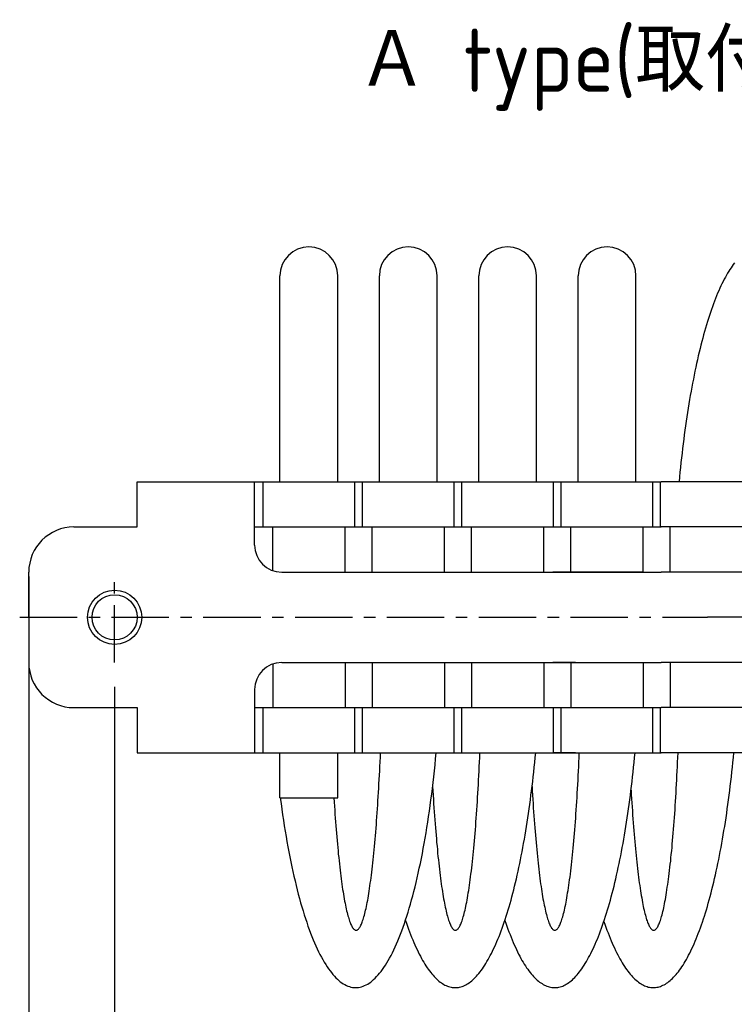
# Model space of a CAD drawing. Extents: x -149 to 320, y 137 to 322.
# Tile 2 of 6: x -149 to -70, y 213 to 322. Entities that reach past the tile are written whole.
import ezdxf

# ---------------------------------------------------------------- set-up
doc = ezdxf.new("R2010")
doc.units = 0
doc.header["$LTSCALE"] = 0.2
doc.linetypes.add('CENTER', pattern=[50.8, 31.75, -6.35, 6.35, -6.35])
doc.layers.get('0').update_dxf_attribs({"linetype": 'CONTINUOUS'})
doc.layers.add('18-0-CON', color=3, linetype='CONTINUOUS')
doc.styles.get("Standard").update_dxf_attribs({"font": 'isocp.shx', "bigfont": 'bigfont.shx'})

# ---------------------------------------------------------------- blocks, each defined once
blk = doc.blocks.new('*U96')
at = {"layer": '18-0-CON', "color": 0}
blk.add_text('Ａ type(取付部ネジ)', height=7, dxfattribs=at).set_placement((-111.82, 313.58))

msp = doc.modelspace()

# ---------------------------------------------------------------- linework, layer by layer
for p, q in [((-120.4, 270.4), (-120.4, 293.2)), ((-114, 270.4), (-114, 293.2)), ((-109.4, 270.4), (-109.4, 293.2)), ((-103, 270.4), (-103, 293.2)), ((-98.4, 270.4), (-98.4, 293.2)), ((-92, 270.4), (-92, 293.2)), ((-87.4, 270.4), (-87.4, 293.2)), ((-81, 270.4), (-81, 293.2)), ((-136.2, 265.4), (-136.2, 270.4)), ((-136.2, 270.4), (-78.2, 270.4)), ((-123.2, 263.4), (-123.2, 270.4)), ((-122.27, 265.4), (-122.27, 270.4)), ((-112.13, 265.4), (-112.13, 270.4)), ((-111.27, 265.4), (-111.27, 270.4)), ((-101.13, 265.4), (-101.13, 270.4)), ((-100.27, 265.4), (-100.27, 270.4)), ((-90.13, 265.4), (-90.13, 270.4)), ((-89.27, 265.4), (-89.27, 270.4)), ((-79.13, 265.4), (-79.13, 270.4)), ((-78.27, 265.4), (-78.27, 270.4)), ((-10.2, 270.4), (-78.2, 270.4)), ((-143.2, 265.4), (-136.2, 265.4)), ((-123.2, 265.4), (-78.2, 265.4)), ((-121.2, 260.57), (-121.2, 265.4)), ((-113.2, 260.4), (-113.2, 265.4)), ((-110.2, 260.4), (-110.2, 265.4)), ((-102.2, 260.4), (-102.2, 265.4)), ((-99.2, 260.4), (-99.2, 265.4)), ((-91.2, 260.4), (-91.2, 265.4)), ((-88.2, 260.4), (-88.2, 265.4)), ((-80.2, 260.4), (-80.2, 265.4)), ((-23.2, 265.4), (-78.2, 265.4)), ((-77.2, 260.4), (-77.2, 265.4)), ((-148.2, 255.4), (-148.2, 260.4)), ((-120.2, 260.4), (-78.2, 260.4)), ((-80.2, 260.4), (-90.2, 260.4)), ((-26.2, 260.4), (-78.2, 260.4)), ((-148.2, 255.4), (-148.2, 250.4)), ((-121.2, 250.23), (-121.2, 245.4)), ((-120.2, 250.4), (-78.2, 250.4)), ((-113.2, 250.4), (-113.2, 245.4)), ((-110.2, 250.4), (-110.2, 245.4)), ((-102.2, 250.4), (-102.2, 245.4)), ((-99.2, 250.4), (-99.2, 245.4)), ((-91.2, 250.4), (-91.2, 245.4)), ((-87.7, 250.4), (-90.2, 250.4)), ((-88.2, 250.4), (-88.2, 245.4)), ((-80.2, 250.4), (-80.2, 245.4)), ((-26.2, 250.4), (-78.2, 250.4)), ((-77.2, 250.4), (-77.2, 245.4)), ((-123.2, 247.4), (-123.2, 240.4)), ((-143.2, 245.4), (-136.2, 245.4)), ((-136.2, 245.4), (-136.2, 240.4)), ((-123.2, 245.4), (-78.2, 245.4)), ((-122.27, 240.4), (-122.27, 245.4)), ((-112.13, 240.4), (-112.13, 245.4)), ((-111.27, 240.4), (-111.27, 245.4)), ((-101.13, 240.4), (-101.13, 245.4)), ((-100.27, 240.4), (-100.27, 245.4)), ((-90.13, 240.4), (-90.13, 245.4)), ((-89.27, 240.4), (-89.27, 245.4)), ((-79.13, 240.4), (-79.13, 245.4)), ((-78.27, 240.4), (-78.27, 245.4)), ((-23.2, 245.4), (-78.2, 245.4)), ((-136.2, 240.4), (-78.2, 240.4)), ((-120.4, 235.4), (-120.4, 240.4)), ((-114, 235.4), (-114, 240.4)), ((-87.7, 240.4), (-90.2, 240.4)), ((-10.2, 240.4), (-78.2, 240.4)), ((-120.4, 235.4), (-114, 235.4))]:
    msp.add_line(p, q)
at = {"color": 0}
for p, q in [((-148.2, 259.9), (-148.2, 198)), ((-148.2, 259.9), (-148.2, 188)), ((-138.7, 247.7), (-138.7, 198)), ((-138.7, 244.9), (-138.7, 198))]:
    msp.add_line(p, q, dxfattribs=at)
at = {"color": 0, "linetype": 'CENTER'}
for p, q in [((-138.7, 250.4), (-138.7, 260.4)), ((-149.2, 255.4), (-73.09, 255.4)), ((3.3, 255.4), (-73.09, 255.4))]:
    msp.add_line(p, q, dxfattribs=at)
for points in [[(-70.1, 294.64, 0), (-70.23, 294.47, 0), (-70.36, 294.29, 0), (-70.48, 294.1, 0), (-70.61, 293.91, 0), (-70.74, 293.71, 0), (-70.86, 293.5, 0), (-70.99, 293.28, 0), (-71.11, 293.05, 0), (-71.23, 292.82, 0), (-71.36, 292.58, 0), (-71.48, 292.33, 0), (-71.6, 292.08, 0), (-71.72, 291.82, 0), (-71.84, 291.55, 0), (-71.96, 291.27, 0), (-72.08, 290.99, 0), (-72.19, 290.7, 0), (-72.31, 290.4, 0), (-72.42, 290.1, 0), (-72.54, 289.78, 0), (-72.65, 289.47, 0), (-72.76, 289.14, 0), (-72.87, 288.81, 0), (-72.98, 288.47, 0), (-73.09, 288.13, 0), (-73.2, 287.77, 0), (-73.3, 287.42, 0), (-73.41, 287.05, 0), (-73.51, 286.68, 0), (-73.61, 286.31, 0), (-73.71, 285.92, 0), (-73.81, 285.53, 0), (-73.91, 285.14, 0), (-74.01, 284.74, 0), (-74.1, 284.33, 0), (-74.2, 283.92, 0), (-74.29, 283.5, 0), (-74.38, 283.08, 0), (-74.47, 282.65, 0), (-74.56, 282.21, 0), (-74.65, 281.77, 0), (-74.74, 281.33, 0), (-74.82, 280.88, 0), (-74.9, 280.42, 0), (-74.99, 279.96, 0), (-75.07, 279.5, 0), (-75.14, 279.03, 0), (-75.22, 278.56, 0), (-75.3, 278.07, 0), (-75.37, 277.59, 0), (-75.44, 277.1, 0), (-75.51, 276.61, 0), (-75.58, 276.12, 0), (-75.65, 275.61, 0), (-75.72, 275.11, 0), (-75.78, 274.6, 0), (-75.84, 274.09, 0), (-75.9, 273.57, 0), (-75.96, 273.05, 0), (-76.02, 272.53, 0), (-76.07, 272, 0), (-76.13, 271.47, 0), (-76.18, 270.94, 0), (-76.23, 270.4, 0)], [(-120.37, 235.4, 0), (-120.28, 234.77, 0), (-120.2, 234.15, 0), (-120.11, 233.54, 0), (-120.02, 232.93, 0), (-119.92, 232.33, 0), (-119.83, 231.73, 0), (-119.73, 231.15, 0), (-119.63, 230.57, 0), (-119.52, 230, 0), (-119.42, 229.43, 0), (-119.31, 228.88, 0), (-119.2, 228.33, 0), (-119.09, 227.79, 0), (-118.97, 227.26, 0), (-118.85, 226.74, 0), (-118.73, 226.23, 0), (-118.61, 225.72, 0), (-118.49, 225.23, 0), (-118.37, 224.75, 0), (-118.24, 224.27, 0), (-118.11, 223.8, 0), (-117.98, 223.35, 0), (-117.84, 222.9, 0), (-117.71, 222.47, 0), (-117.57, 222.04, 0), (-117.44, 221.63, 0), (-117.3, 221.22, 0), (-117.16, 220.83, 0), (-117.01, 220.44, 0), (-116.87, 220.07, 0), (-116.72, 219.71, 0), (-116.57, 219.36, 0), (-116.42, 219.02, 0), (-116.27, 218.69, 0), (-116.12, 218.38, 0), (-115.97, 218.07, 0), (-115.81, 217.78, 0), (-115.66, 217.5, 0), (-115.5, 217.23, 0), (-115.34, 216.97, 0), (-115.19, 216.72, 0), (-115.03, 216.49, 0), (-114.86, 216.27, 0), (-114.7, 216.06, 0), (-114.54, 215.86, 0), (-114.38, 215.68, 0), (-114.21, 215.5, 0), (-114.05, 215.34, 0), (-113.89, 215.2, 0), (-113.72, 215.06, 0), (-113.55, 214.94, 0), (-113.39, 214.83, 0), (-113.22, 214.73, 0), (-113.05, 214.65, 0), (-112.88, 214.57, 0), (-112.72, 214.51, 0), (-112.55, 214.47, 0), (-112.38, 214.43, 0), (-112.21, 214.41, 0), (-112.04, 214.4, 0), (-111.87, 214.41, 0), (-111.7, 214.42, 0), (-111.53, 214.45, 0), (-111.37, 214.5, 0), (-111.2, 214.55, 0), (-111.03, 214.62, 0), (-110.86, 214.7, 0), (-110.69, 214.79, 0), (-110.53, 214.9, 0), (-110.36, 215.02, 0), (-110.19, 215.15, 0), (-110.03, 215.29, 0), (-109.86, 215.45, 0), (-109.7, 215.62, 0), (-109.54, 215.8, 0), (-109.37, 215.99, 0), (-109.21, 216.19, 0), (-109.05, 216.41, 0), (-108.89, 216.64, 0), (-108.73, 216.88, 0), (-108.57, 217.14, 0), (-108.42, 217.4, 0), (-108.26, 217.68, 0), (-108.11, 217.97, 0), (-107.95, 218.27, 0), (-107.8, 218.58, 0), (-107.65, 218.91, 0), (-107.5, 219.24, 0), (-107.35, 219.59, 0), (-107.21, 219.95, 0), (-107.06, 220.31, 0), (-106.92, 220.69, 0), (-106.78, 221.08, 0), (-106.63, 221.49, 0), (-106.5, 221.9, 0), (-106.36, 222.32, 0), (-106.22, 222.75, 0), (-106.09, 223.19, 0), (-105.96, 223.65, 0), (-105.83, 224.11, 0), (-105.7, 224.58, 0), (-105.57, 225.06, 0), (-105.45, 225.55, 0), (-105.33, 226.05, 0), (-105.21, 226.56, 0), (-105.09, 227.08, 0), (-104.98, 227.61, 0), (-104.86, 228.14, 0), (-104.75, 228.69, 0), (-104.64, 229.24, 0), (-104.54, 229.8, 0), (-104.43, 230.37, 0), (-104.33, 230.95, 0), (-104.23, 231.53, 0), (-104.13, 232.12, 0), (-104.04, 232.72, 0), (-103.95, 233.33, 0), (-103.86, 233.94, 0), (-103.77, 234.56, 0), (-103.69, 235.19, 0), (-103.6, 235.82, 0), (-103.52, 236.46, 0), (-103.45, 237.1, 0), (-103.37, 237.75, 0), (-103.3, 238.41, 0), (-103.23, 239.07, 0), (-103.17, 239.73, 0), (-103.1, 240.4, 0)], [(-114.43, 235.4, 0), (-114.4, 234.95, 0), (-114.37, 234.49, 0), (-114.34, 234.05, 0), (-114.31, 233.61, 0), (-114.28, 233.17, 0), (-114.25, 232.75, 0), (-114.21, 232.32, 0), (-114.18, 231.91, 0), (-114.15, 231.5, 0), (-114.11, 231.09, 0), (-114.08, 230.69, 0), (-114.04, 230.3, 0), (-114.01, 229.92, 0), (-113.97, 229.54, 0), (-113.94, 229.17, 0), (-113.9, 228.8, 0), (-113.86, 228.45, 0), (-113.82, 228.1, 0), (-113.78, 227.75, 0), (-113.75, 227.42, 0), (-113.7, 227.09, 0), (-113.67, 226.77, 0), (-113.62, 226.46, 0), (-113.58, 226.15, 0), (-113.54, 225.85, 0), (-113.5, 225.56, 0), (-113.46, 225.28, 0), (-113.42, 225.01, 0), (-113.37, 224.74, 0), (-113.33, 224.48, 0), (-113.29, 224.23, 0), (-113.24, 223.99, 0), (-113.2, 223.76, 0), (-113.15, 223.53, 0), (-113.11, 223.32, 0), (-113.06, 223.11, 0), (-113.02, 222.91, 0), (-112.97, 222.72, 0), (-112.93, 222.53, 0), (-112.88, 222.36, 0), (-112.83, 222.2, 0), (-112.79, 222.04, 0), (-112.74, 221.89, 0), (-112.69, 221.75, 0), (-112.64, 221.62, 0), (-112.6, 221.5, 0), (-112.55, 221.39, 0), (-112.5, 221.29, 0), (-112.45, 221.19, 0), (-112.41, 221.11, 0), (-112.36, 221.03, 0), (-112.31, 220.97, 0), (-112.26, 220.91, 0), (-112.21, 220.86, 0), (-112.16, 220.82, 0), (-112.11, 220.79, 0), (-112.06, 220.77, 0), (-112.02, 220.76, 0), (-111.97, 220.75, 0), (-111.92, 220.76, 0), (-111.87, 220.77, 0), (-111.82, 220.8, 0), (-111.77, 220.83, 0), (-111.72, 220.87, 0), (-111.68, 220.93, 0), (-111.63, 220.99, 0), (-111.58, 221.06, 0), (-111.53, 221.13, 0), (-111.48, 221.22, 0), (-111.44, 221.32, 0), (-111.39, 221.43, 0), (-111.34, 221.54, 0), (-111.29, 221.66, 0), (-111.25, 221.8, 0), (-111.2, 221.94, 0), (-111.15, 222.09, 0), (-111.1, 222.25, 0), (-111.06, 222.42, 0), (-111.01, 222.59, 0), (-110.97, 222.78, 0), (-110.92, 222.97, 0), (-110.87, 223.17, 0), (-110.83, 223.38, 0), (-110.78, 223.6, 0), (-110.74, 223.83, 0), (-110.69, 224.07, 0), (-110.65, 224.31, 0), (-110.61, 224.56, 0), (-110.56, 224.83, 0), (-110.52, 225.09, 0), (-110.48, 225.37, 0), (-110.44, 225.66, 0), (-110.4, 225.95, 0), (-110.36, 226.25, 0), (-110.31, 226.56, 0), (-110.27, 226.87, 0), (-110.23, 227.19, 0), (-110.19, 227.53, 0), (-110.16, 227.86, 0), (-110.12, 228.21, 0), (-110.08, 228.56, 0), (-110.04, 228.92, 0), (-110, 229.29, 0), (-109.97, 229.66, 0), (-109.93, 230.04, 0), (-109.9, 230.43, 0), (-109.86, 230.82, 0), (-109.83, 231.22, 0), (-109.79, 231.63, 0), (-109.76, 232.04, 0), (-109.73, 232.46, 0), (-109.7, 232.88, 0), (-109.67, 233.31, 0), (-109.63, 233.75, 0), (-109.6, 234.19, 0), (-109.57, 234.64, 0), (-109.55, 235.09, 0), (-109.52, 235.55, 0), (-109.49, 236.01, 0), (-109.46, 236.48, 0), (-109.44, 236.96, 0), (-109.41, 237.44, 0), (-109.39, 237.92, 0), (-109.36, 238.41, 0), (-109.34, 238.9, 0), (-109.31, 239.4, 0), (-109.29, 239.9, 0), (-109.27, 240.4, 0)], [(-106.51, 221.85, 0), (-106.4, 221.52, 0), (-106.29, 221.2, 0), (-106.17, 220.88, 0), (-106.06, 220.57, 0), (-105.94, 220.27, 0), (-105.83, 219.97, 0), (-105.71, 219.69, 0), (-105.59, 219.41, 0), (-105.47, 219.13, 0), (-105.35, 218.87, 0), (-105.23, 218.61, 0), (-105.11, 218.35, 0), (-104.99, 218.11, 0), (-104.86, 217.87, 0), (-104.74, 217.64, 0), (-104.62, 217.42, 0), (-104.49, 217.21, 0), (-104.36, 217, 0), (-104.24, 216.8, 0), (-104.11, 216.61, 0), (-103.98, 216.43, 0), (-103.85, 216.25, 0), (-103.72, 216.08, 0), (-103.59, 215.92, 0), (-103.46, 215.77, 0), (-103.33, 215.63, 0), (-103.2, 215.49, 0), (-103.07, 215.36, 0), (-102.94, 215.24, 0), (-102.8, 215.13, 0), (-102.67, 215.02, 0), (-102.54, 214.93, 0), (-102.4, 214.84, 0), (-102.27, 214.76, 0), (-102.14, 214.69, 0), (-102, 214.62, 0), (-101.87, 214.57, 0), (-101.73, 214.52, 0), (-101.6, 214.48, 0), (-101.46, 214.45, 0), (-101.33, 214.43, 0), (-101.19, 214.41, 0), (-101.06, 214.4, 0), (-100.92, 214.4, 0), (-100.79, 214.41, 0), (-100.65, 214.43, 0), (-100.52, 214.46, 0), (-100.38, 214.49, 0), (-100.25, 214.53, 0), (-100.11, 214.58, 0), (-99.98, 214.64, 0), (-99.84, 214.71, 0), (-99.71, 214.78, 0), (-99.57, 214.87, 0), (-99.44, 214.96, 0), (-99.31, 215.06, 0), (-99.17, 215.16, 0), (-99.04, 215.28, 0), (-98.91, 215.4, 0), (-98.78, 215.53, 0), (-98.65, 215.67, 0), (-98.52, 215.82, 0), (-98.39, 215.97, 0), (-98.26, 216.14, 0), (-98.13, 216.31, 0), (-98, 216.49, 0), (-97.87, 216.67, 0), (-97.74, 216.87, 0), (-97.62, 217.07, 0), (-97.49, 217.28, 0), (-97.36, 217.5, 0), (-97.24, 217.72, 0), (-97.12, 217.95, 0), (-96.99, 218.19, 0), (-96.87, 218.44, 0), (-96.75, 218.69, 0), (-96.63, 218.95, 0), (-96.51, 219.22, 0), (-96.39, 219.5, 0), (-96.27, 219.78, 0), (-96.15, 220.07, 0), (-96.04, 220.37, 0), (-95.92, 220.68, 0), (-95.81, 220.99, 0), (-95.7, 221.31, 0), (-95.58, 221.63, 0), (-95.47, 221.96, 0), (-95.36, 222.3, 0), (-95.26, 222.65, 0), (-95.15, 223, 0), (-95.04, 223.35, 0), (-94.94, 223.72, 0), (-94.83, 224.09, 0), (-94.73, 224.47, 0), (-94.63, 224.85, 0), (-94.53, 225.24, 0), (-94.43, 225.63, 0), (-94.33, 226.04, 0), (-94.24, 226.44, 0), (-94.14, 226.86, 0), (-94.05, 227.28, 0), (-93.96, 227.7, 0), (-93.87, 228.13, 0), (-93.78, 228.56, 0), (-93.69, 229, 0), (-93.6, 229.45, 0), (-93.52, 229.9, 0), (-93.43, 230.36, 0), (-93.35, 230.82, 0), (-93.27, 231.28, 0), (-93.19, 231.76, 0), (-93.12, 232.23, 0), (-93.04, 232.71, 0), (-92.97, 233.2, 0), (-92.89, 233.69, 0), (-92.82, 234.18, 0), (-92.75, 234.68, 0), (-92.69, 235.18, 0), (-92.62, 235.69, 0), (-92.56, 236.19, 0), (-92.49, 236.71, 0), (-92.43, 237.23, 0), (-92.37, 237.75, 0), (-92.32, 238.27, 0), (-92.26, 238.8, 0), (-92.21, 239.33, 0), (-92.15, 239.87, 0), (-92.1, 240.4, 0)], [(-103.5, 236.66, 0), (-103.47, 236.18, 0), (-103.44, 235.71, 0), (-103.42, 235.24, 0), (-103.39, 234.77, 0), (-103.36, 234.31, 0), (-103.33, 233.86, 0), (-103.29, 233.41, 0), (-103.26, 232.97, 0), (-103.23, 232.54, 0), (-103.2, 232.11, 0), (-103.16, 231.69, 0), (-103.13, 231.27, 0), (-103.09, 230.86, 0), (-103.06, 230.46, 0), (-103.02, 230.06, 0), (-102.98, 229.68, 0), (-102.95, 229.29, 0), (-102.91, 228.92, 0), (-102.87, 228.55, 0), (-102.83, 228.19, 0), (-102.79, 227.84, 0), (-102.75, 227.5, 0), (-102.71, 227.16, 0), (-102.67, 226.83, 0), (-102.63, 226.51, 0), (-102.59, 226.2, 0), (-102.55, 225.89, 0), (-102.51, 225.59, 0), (-102.46, 225.31, 0), (-102.42, 225.03, 0), (-102.38, 224.75, 0), (-102.33, 224.49, 0), (-102.29, 224.23, 0), (-102.24, 223.99, 0), (-102.2, 223.75, 0), (-102.15, 223.52, 0), (-102.11, 223.3, 0), (-102.06, 223.09, 0), (-102.01, 222.88, 0), (-101.97, 222.69, 0), (-101.92, 222.51, 0), (-101.87, 222.33, 0), (-101.82, 222.16, 0), (-101.78, 222.01, 0), (-101.73, 221.86, 0), (-101.68, 221.72, 0), (-101.63, 221.59, 0), (-101.58, 221.47, 0), (-101.53, 221.36, 0), (-101.48, 221.25, 0), (-101.44, 221.16, 0), (-101.39, 221.08, 0), (-101.34, 221, 0), (-101.29, 220.94, 0), (-101.24, 220.88, 0), (-101.19, 220.84, 0), (-101.14, 220.8, 0), (-101.09, 220.78, 0), (-101.04, 220.76, 0), (-100.99, 220.75, 0), (-100.94, 220.75, 0), (-100.89, 220.77, 0), (-100.84, 220.79, 0), (-100.79, 220.82, 0), (-100.74, 220.86, 0), (-100.69, 220.91, 0), (-100.64, 220.97, 0), (-100.59, 221.04, 0), (-100.54, 221.12, 0), (-100.49, 221.2, 0), (-100.44, 221.3, 0), (-100.4, 221.41, 0), (-100.35, 221.52, 0), (-100.3, 221.65, 0), (-100.25, 221.78, 0), (-100.2, 221.93, 0), (-100.15, 222.08, 0), (-100.11, 222.24, 0), (-100.06, 222.41, 0), (-100.01, 222.59, 0), (-99.96, 222.78, 0), (-99.92, 222.98, 0), (-99.87, 223.19, 0), (-99.83, 223.4, 0), (-99.78, 223.63, 0), (-99.73, 223.86, 0), (-99.69, 224.1, 0), (-99.64, 224.35, 0), (-99.6, 224.61, 0), (-99.56, 224.88, 0), (-99.51, 225.16, 0), (-99.47, 225.44, 0), (-99.43, 225.73, 0), (-99.38, 226.03, 0), (-99.34, 226.34, 0), (-99.3, 226.66, 0), (-99.26, 226.98, 0), (-99.22, 227.32, 0), (-99.18, 227.66, 0), (-99.14, 228, 0), (-99.1, 228.36, 0), (-99.06, 228.72, 0), (-99.02, 229.09, 0), (-98.99, 229.47, 0), (-98.95, 229.85, 0), (-98.91, 230.25, 0), (-98.88, 230.65, 0), (-98.84, 231.05, 0), (-98.81, 231.46, 0), (-98.77, 231.88, 0), (-98.74, 232.31, 0), (-98.71, 232.74, 0), (-98.67, 233.18, 0), (-98.64, 233.62, 0), (-98.61, 234.07, 0), (-98.58, 234.52, 0), (-98.55, 234.99, 0), (-98.52, 235.45, 0), (-98.49, 235.93, 0), (-98.47, 236.4, 0), (-98.44, 236.89, 0), (-98.41, 237.37, 0), (-98.39, 237.87, 0), (-98.36, 238.37, 0), (-98.34, 238.87, 0), (-98.32, 239.38, 0), (-98.29, 239.89, 0), (-98.27, 240.4, 0)], [(-95.51, 221.85, 0), (-95.4, 221.52, 0), (-95.29, 221.2, 0), (-95.17, 220.88, 0), (-95.06, 220.57, 0), (-94.94, 220.27, 0), (-94.83, 219.97, 0), (-94.71, 219.69, 0), (-94.59, 219.41, 0), (-94.47, 219.13, 0), (-94.35, 218.87, 0), (-94.23, 218.61, 0), (-94.11, 218.35, 0), (-93.99, 218.11, 0), (-93.86, 217.87, 0), (-93.74, 217.64, 0), (-93.62, 217.42, 0), (-93.49, 217.21, 0), (-93.36, 217, 0), (-93.24, 216.8, 0), (-93.11, 216.61, 0), (-92.98, 216.43, 0), (-92.85, 216.25, 0), (-92.72, 216.08, 0), (-92.59, 215.92, 0), (-92.46, 215.77, 0), (-92.33, 215.63, 0), (-92.2, 215.49, 0), (-92.07, 215.36, 0), (-91.94, 215.24, 0), (-91.8, 215.13, 0), (-91.67, 215.02, 0), (-91.54, 214.93, 0), (-91.4, 214.84, 0), (-91.27, 214.76, 0), (-91.14, 214.69, 0), (-91, 214.62, 0), (-90.87, 214.57, 0), (-90.73, 214.52, 0), (-90.6, 214.48, 0), (-90.46, 214.45, 0), (-90.33, 214.43, 0), (-90.19, 214.41, 0), (-90.06, 214.4, 0), (-89.92, 214.4, 0), (-89.79, 214.41, 0), (-89.65, 214.43, 0), (-89.52, 214.46, 0), (-89.38, 214.49, 0), (-89.25, 214.53, 0), (-89.11, 214.58, 0), (-88.98, 214.64, 0), (-88.84, 214.71, 0), (-88.71, 214.78, 0), (-88.57, 214.87, 0), (-88.44, 214.96, 0), (-88.31, 215.06, 0), (-88.17, 215.16, 0), (-88.04, 215.28, 0), (-87.91, 215.4, 0), (-87.78, 215.53, 0), (-87.65, 215.67, 0), (-87.52, 215.82, 0), (-87.39, 215.97, 0), (-87.26, 216.14, 0), (-87.13, 216.31, 0), (-87, 216.49, 0), (-86.87, 216.67, 0), (-86.74, 216.87, 0), (-86.62, 217.07, 0), (-86.49, 217.28, 0), (-86.36, 217.5, 0), (-86.24, 217.72, 0), (-86.12, 217.95, 0), (-85.99, 218.19, 0), (-85.87, 218.44, 0), (-85.75, 218.69, 0), (-85.63, 218.95, 0), (-85.51, 219.22, 0), (-85.39, 219.5, 0), (-85.27, 219.78, 0), (-85.15, 220.07, 0), (-85.04, 220.37, 0), (-84.92, 220.68, 0), (-84.81, 220.99, 0), (-84.7, 221.31, 0), (-84.58, 221.63, 0), (-84.47, 221.96, 0), (-84.36, 222.3, 0), (-84.26, 222.65, 0), (-84.15, 223, 0), (-84.04, 223.35, 0), (-83.94, 223.72, 0), (-83.83, 224.09, 0), (-83.73, 224.47, 0), (-83.63, 224.85, 0), (-83.53, 225.24, 0), (-83.43, 225.63, 0), (-83.33, 226.04, 0), (-83.24, 226.44, 0), (-83.14, 226.86, 0), (-83.05, 227.28, 0), (-82.96, 227.7, 0), (-82.87, 228.13, 0), (-82.78, 228.56, 0), (-82.69, 229, 0), (-82.6, 229.45, 0), (-82.52, 229.9, 0), (-82.43, 230.36, 0), (-82.35, 230.82, 0), (-82.27, 231.28, 0), (-82.19, 231.76, 0), (-82.12, 232.23, 0), (-82.04, 232.71, 0), (-81.97, 233.2, 0), (-81.89, 233.69, 0), (-81.82, 234.18, 0), (-81.75, 234.68, 0), (-81.69, 235.18, 0), (-81.62, 235.69, 0), (-81.56, 236.19, 0), (-81.49, 236.71, 0), (-81.43, 237.23, 0), (-81.37, 237.75, 0), (-81.32, 238.27, 0), (-81.26, 238.8, 0), (-81.21, 239.33, 0), (-81.15, 239.87, 0), (-81.1, 240.4, 0)], [(-92.5, 236.66, 0), (-92.47, 236.18, 0), (-92.44, 235.71, 0), (-92.42, 235.24, 0), (-92.39, 234.77, 0), (-92.36, 234.31, 0), (-92.33, 233.86, 0), (-92.29, 233.41, 0), (-92.26, 232.97, 0), (-92.23, 232.54, 0), (-92.2, 232.11, 0), (-92.16, 231.69, 0), (-92.13, 231.27, 0), (-92.09, 230.86, 0), (-92.06, 230.46, 0), (-92.02, 230.06, 0), (-91.99, 229.68, 0), (-91.95, 229.29, 0), (-91.91, 228.92, 0), (-91.87, 228.55, 0), (-91.83, 228.19, 0), (-91.79, 227.84, 0), (-91.75, 227.5, 0), (-91.71, 227.16, 0), (-91.67, 226.83, 0), (-91.63, 226.51, 0), (-91.59, 226.2, 0), (-91.55, 225.89, 0), (-91.51, 225.59, 0), (-91.46, 225.31, 0), (-91.42, 225.03, 0), (-91.38, 224.75, 0), (-91.33, 224.49, 0), (-91.29, 224.23, 0), (-91.24, 223.99, 0), (-91.2, 223.75, 0), (-91.15, 223.52, 0), (-91.1, 223.3, 0), (-91.06, 223.09, 0), (-91.01, 222.88, 0), (-90.97, 222.69, 0), (-90.92, 222.51, 0), (-90.87, 222.33, 0), (-90.82, 222.16, 0), (-90.78, 222.01, 0), (-90.73, 221.86, 0), (-90.68, 221.72, 0), (-90.63, 221.59, 0), (-90.58, 221.47, 0), (-90.53, 221.36, 0), (-90.48, 221.25, 0), (-90.44, 221.16, 0), (-90.39, 221.08, 0), (-90.34, 221, 0), (-90.29, 220.94, 0), (-90.24, 220.88, 0), (-90.19, 220.84, 0), (-90.14, 220.8, 0), (-90.09, 220.78, 0), (-90.04, 220.76, 0), (-89.99, 220.75, 0), (-89.94, 220.75, 0), (-89.89, 220.77, 0), (-89.84, 220.79, 0), (-89.79, 220.82, 0), (-89.74, 220.86, 0), (-89.69, 220.91, 0), (-89.64, 220.97, 0), (-89.59, 221.04, 0), (-89.54, 221.12, 0), (-89.49, 221.2, 0), (-89.44, 221.3, 0), (-89.4, 221.41, 0), (-89.35, 221.52, 0), (-89.3, 221.65, 0), (-89.25, 221.78, 0), (-89.2, 221.93, 0), (-89.15, 222.08, 0), (-89.11, 222.24, 0), (-89.06, 222.41, 0), (-89.01, 222.59, 0), (-88.96, 222.78, 0), (-88.92, 222.98, 0), (-88.87, 223.19, 0), (-88.83, 223.4, 0), (-88.78, 223.63, 0), (-88.73, 223.86, 0), (-88.69, 224.1, 0), (-88.64, 224.35, 0), (-88.6, 224.61, 0), (-88.56, 224.88, 0), (-88.51, 225.16, 0), (-88.47, 225.44, 0), (-88.43, 225.73, 0), (-88.38, 226.03, 0), (-88.34, 226.34, 0), (-88.3, 226.66, 0), (-88.26, 226.98, 0), (-88.22, 227.32, 0), (-88.18, 227.66, 0), (-88.14, 228, 0), (-88.1, 228.36, 0), (-88.06, 228.72, 0), (-88.02, 229.09, 0), (-87.99, 229.47, 0), (-87.95, 229.85, 0), (-87.91, 230.25, 0), (-87.88, 230.65, 0), (-87.84, 231.05, 0), (-87.81, 231.46, 0), (-87.77, 231.88, 0), (-87.74, 232.31, 0), (-87.71, 232.74, 0), (-87.67, 233.18, 0), (-87.64, 233.62, 0), (-87.61, 234.07, 0), (-87.58, 234.52, 0), (-87.55, 234.99, 0), (-87.52, 235.45, 0), (-87.49, 235.93, 0), (-87.47, 236.4, 0), (-87.44, 236.89, 0), (-87.41, 237.37, 0), (-87.39, 237.87, 0), (-87.36, 238.37, 0), (-87.34, 238.87, 0), (-87.32, 239.38, 0), (-87.29, 239.89, 0), (-87.27, 240.4, 0)], [(-84.55, 221.74, 0), (-84.44, 221.42, 0), (-84.32, 221.1, 0), (-84.21, 220.78, 0), (-84.09, 220.48, 0), (-83.98, 220.18, 0), (-83.86, 219.89, 0), (-83.75, 219.6, 0), (-83.63, 219.32, 0), (-83.51, 219.05, 0), (-83.39, 218.79, 0), (-83.27, 218.53, 0), (-83.15, 218.28, 0), (-83.02, 218.04, 0), (-82.9, 217.81, 0), (-82.78, 217.58, 0), (-82.65, 217.36, 0), (-82.53, 217.15, 0), (-82.4, 216.95, 0), (-82.27, 216.75, 0), (-82.15, 216.56, 0), (-82.02, 216.38, 0), (-81.89, 216.21, 0), (-81.76, 216.04, 0), (-81.63, 215.88, 0), (-81.5, 215.73, 0), (-81.37, 215.59, 0), (-81.24, 215.46, 0), (-81.11, 215.33, 0), (-80.97, 215.21, 0), (-80.84, 215.1, 0), (-80.71, 215, 0), (-80.58, 214.91, 0), (-80.44, 214.82, 0), (-80.31, 214.74, 0), (-80.17, 214.67, 0), (-80.04, 214.61, 0), (-79.91, 214.56, 0), (-79.77, 214.51, 0), (-79.64, 214.47, 0), (-79.5, 214.44, 0), (-79.37, 214.42, 0), (-79.23, 214.41, 0), (-79.1, 214.4, 0), (-78.96, 214.41, 0), (-78.83, 214.42, 0), (-78.69, 214.44, 0), (-78.56, 214.46, 0), (-78.42, 214.5, 0), (-78.29, 214.54, 0), (-78.16, 214.59, 0), (-78.02, 214.66, 0), (-77.89, 214.72, 0), (-77.75, 214.8, 0), (-77.62, 214.88, 0), (-77.49, 214.98, 0), (-77.35, 215.08, 0), (-77.22, 215.18, 0), (-77.09, 215.3, 0), (-76.96, 215.43, 0), (-76.83, 215.56, 0), (-76.7, 215.7, 0), (-76.57, 215.84, 0), (-76.44, 216, 0), (-76.31, 216.16, 0), (-76.18, 216.34, 0), (-76.05, 216.51, 0), (-75.92, 216.7, 0), (-75.79, 216.9, 0), (-75.67, 217.1, 0), (-75.54, 217.31, 0), (-75.42, 217.53, 0), (-75.29, 217.75, 0), (-75.17, 217.98, 0), (-75.05, 218.22, 0), (-74.92, 218.47, 0), (-74.8, 218.73, 0), (-74.68, 218.99, 0), (-74.56, 219.26, 0), (-74.45, 219.53, 0), (-74.33, 219.82, 0), (-74.21, 220.11, 0), (-74.1, 220.41, 0), (-73.98, 220.71, 0), (-73.87, 221.02, 0), (-73.76, 221.34, 0), (-73.64, 221.66, 0), (-73.53, 222, 0), (-73.42, 222.33, 0), (-73.32, 222.68, 0), (-73.21, 223.03, 0), (-73.1, 223.39, 0), (-73, 223.75, 0), (-72.89, 224.12, 0), (-72.79, 224.5, 0), (-72.69, 224.88, 0), (-72.59, 225.27, 0), (-72.49, 225.67, 0), (-72.4, 226.07, 0), (-72.3, 226.47, 0), (-72.21, 226.88, 0), (-72.11, 227.3, 0), (-72.02, 227.73, 0), (-71.93, 228.16, 0), (-71.84, 228.59, 0), (-71.75, 229.03, 0), (-71.67, 229.47, 0), (-71.58, 229.93, 0), (-71.5, 230.38, 0), (-71.42, 230.84, 0), (-71.34, 231.31, 0), (-71.26, 231.78, 0), (-71.18, 232.25, 0), (-71.11, 232.73, 0), (-71.03, 233.21, 0), (-70.96, 233.7, 0), (-70.89, 234.19, 0), (-70.82, 234.69, 0), (-70.75, 235.19, 0), (-70.69, 235.7, 0), (-70.63, 236.21, 0), (-70.56, 236.72, 0), (-70.5, 237.23, 0), (-70.44, 237.75, 0), (-70.39, 238.28, 0), (-70.33, 238.8, 0), (-70.28, 239.33, 0), (-70.22, 239.87, 0), (-70.17, 240.4, 0)], [(-81.55, 236.27, 0), (-81.52, 235.79, 0), (-81.49, 235.32, 0), (-81.46, 234.86, 0), (-81.43, 234.41, 0), (-81.4, 233.96, 0), (-81.37, 233.51, 0), (-81.34, 233.07, 0), (-81.31, 232.64, 0), (-81.28, 232.21, 0), (-81.24, 231.79, 0), (-81.21, 231.37, 0), (-81.17, 230.97, 0), (-81.14, 230.56, 0), (-81.1, 230.17, 0), (-81.07, 229.78, 0), (-81.03, 229.4, 0), (-80.99, 229.03, 0), (-80.95, 228.66, 0), (-80.92, 228.3, 0), (-80.88, 227.95, 0), (-80.84, 227.6, 0), (-80.8, 227.27, 0), (-80.76, 226.94, 0), (-80.72, 226.62, 0), (-80.67, 226.3, 0), (-80.63, 226, 0), (-80.59, 225.7, 0), (-80.55, 225.41, 0), (-80.51, 225.13, 0), (-80.46, 224.85, 0), (-80.42, 224.59, 0), (-80.37, 224.33, 0), (-80.33, 224.08, 0), (-80.28, 223.84, 0), (-80.24, 223.61, 0), (-80.19, 223.39, 0), (-80.15, 223.18, 0), (-80.1, 222.97, 0), (-80.06, 222.77, 0), (-80.01, 222.59, 0), (-79.96, 222.41, 0), (-79.91, 222.24, 0), (-79.87, 222.08, 0), (-79.82, 221.92, 0), (-79.77, 221.78, 0), (-79.72, 221.65, 0), (-79.68, 221.52, 0), (-79.63, 221.41, 0), (-79.58, 221.3, 0), (-79.53, 221.21, 0), (-79.48, 221.12, 0), (-79.43, 221.04, 0), (-79.38, 220.97, 0), (-79.33, 220.91, 0), (-79.28, 220.86, 0), (-79.24, 220.82, 0), (-79.19, 220.79, 0), (-79.14, 220.77, 0), (-79.09, 220.76, 0), (-79.04, 220.75, 0), (-78.99, 220.76, 0), (-78.94, 220.78, 0), (-78.89, 220.8, 0), (-78.84, 220.83, 0), (-78.79, 220.88, 0), (-78.74, 220.93, 0), (-78.69, 220.99, 0), (-78.64, 221.07, 0), (-78.59, 221.15, 0), (-78.55, 221.24, 0), (-78.5, 221.34, 0), (-78.45, 221.45, 0), (-78.4, 221.56, 0), (-78.35, 221.69, 0), (-78.3, 221.83, 0), (-78.26, 221.97, 0), (-78.21, 222.13, 0), (-78.16, 222.29, 0), (-78.11, 222.47, 0), (-78.07, 222.65, 0), (-78.02, 222.84, 0), (-77.97, 223.04, 0), (-77.93, 223.25, 0), (-77.88, 223.46, 0), (-77.84, 223.69, 0), (-77.79, 223.92, 0), (-77.75, 224.17, 0), (-77.7, 224.42, 0), (-77.66, 224.68, 0), (-77.62, 224.94, 0), (-77.57, 225.22, 0), (-77.53, 225.51, 0), (-77.49, 225.8, 0), (-77.45, 226.1, 0), (-77.4, 226.41, 0), (-77.36, 226.72, 0), (-77.32, 227.05, 0), (-77.28, 227.38, 0), (-77.24, 227.72, 0), (-77.2, 228.07, 0), (-77.16, 228.42, 0), (-77.13, 228.78, 0), (-77.09, 229.15, 0), (-77.05, 229.53, 0), (-77.01, 229.91, 0), (-76.98, 230.3, 0), (-76.94, 230.7, 0), (-76.91, 231.1, 0), (-76.87, 231.51, 0), (-76.84, 231.93, 0), (-76.81, 232.35, 0), (-76.77, 232.78, 0), (-76.74, 233.22, 0), (-76.71, 233.66, 0), (-76.68, 234.11, 0), (-76.65, 234.56, 0), (-76.62, 235.02, 0), (-76.59, 235.48, 0), (-76.56, 235.95, 0), (-76.54, 236.43, 0), (-76.51, 236.91, 0), (-76.48, 237.39, 0), (-76.46, 237.88, 0), (-76.43, 238.38, 0), (-76.41, 238.88, 0), (-76.39, 239.38, 0), (-76.36, 239.89, 0), (-76.34, 240.4, 0)]]:
    msp.add_polyline3d(points)
at = {"color": 0}
msp.add_circle((-138.7, 255.4), 3, dxfattribs=at)
msp.add_circle((-138.7, 255.4), 2.5)
for centre, radius, start, end in [((-117.2, 293.2), 3.2, 0, 180), ((-106.2, 293.2), 3.2, 0, 180), ((-95.2, 293.2), 3.2, 0, 180), ((-84.2, 293.2), 3.2, 0, 180), ((-143.2, 260.4), 5, 90, 180), ((-120.2, 263.4), 3, 180, 270), ((-143.2, 250.4), 5, 180, 270), ((-120.2, 247.4), 3, 90, 180)]:
    msp.add_arc(centre, radius, start, end)

# ---------------------------------------------------------------- block references
msp.add_blockref('*U96', (0, 0))

doc.saveas('drawing.dxf')
